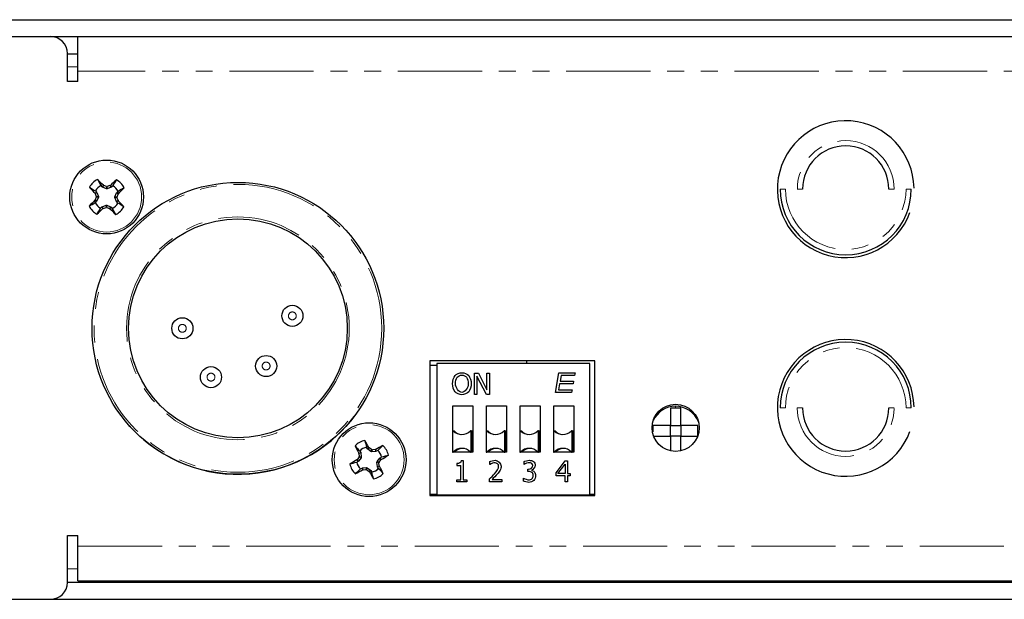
# Paper-space layout '_Back' of a CAD drawing. Header units: millimetres. Extents: x -153 to 329, y 18 to 62.
# Tile 2 of 6: x -69 to 5, y 18 to 62. Entities that reach past the tile are written whole.
import ezdxf

# ---------------------------------------------------------------- set-up
doc = ezdxf.new("R2010")
doc.units = ezdxf.units.MM
doc.linetypes.add('PHANTOM', pattern=[12.7, 6.35, -1.27, 1.27, -1.27, 1.27, -1.27])

psp = doc.layouts.new('_Back')

# ---------------------------------------------------------------- linework, layer by layer
at = {"color": 7, "linetype": 'Continuous', "lineweight": 25}
for p, q in [((-151.837, 61.766), (328.223, 61.766)), ((-134.057, 60.496), (310.443, 60.496)), ((-64.842, 57.096), (-64.842, 60.496)), ((-65.642, 57.096), (-65.642, 59.226)), ((-65.642, 59.206), (-64.842, 59.206)), ((-64.842, 57.096), (-65.642, 57.096)), ((-63.008, 49.169), (-63.099, 49.264)), ((-62.979, 49.15), (-63.008, 49.169)), ((-62.699, 49.027), (-62.979, 49.15)), ((-62.696, 49.184), (-62.896, 49.269)), ((-62.632, 49.026), (-62.699, 49.027)), ((-62.347, 49.138), (-62.632, 49.026)), ((-62.426, 49.26), (-62.629, 49.183)), ((-62.318, 49.156), (-62.347, 49.138)), ((-62.223, 49.248), (-62.318, 49.156)), ((-63.458, 48.384), (-63.543, 48.184)), ((-63.535, 48.655), (-63.457, 48.452)), ((-63.522, 48.857), (-63.431, 48.763)), ((-63.431, 48.763), (-63.412, 48.733)), ((-63.302, 48.381), (-63.424, 48.101)), ((-63.412, 48.733), (-63.3, 48.449)), ((-63.3, 48.449), (-63.302, 48.381)), ((-62.054, 48.357), (-62.053, 48.425)), ((-61.943, 48.073), (-62.054, 48.357)), ((-62.053, 48.425), (-61.931, 48.705)), ((-61.931, 48.705), (-61.911, 48.734)), ((-61.911, 48.734), (-61.816, 48.825)), ((-61.82, 48.152), (-61.897, 48.355)), ((-61.896, 48.422), (-61.811, 48.622)), ((-63.444, 48.073), (-63.538, 47.981)), ((-63.424, 48.101), (-63.444, 48.073)), ((-63.131, 47.559), (-63.037, 47.65)), ((-63.037, 47.65), (-63.007, 47.669)), ((-63.007, 47.669), (-62.723, 47.78)), ((-62.929, 47.546), (-62.726, 47.623)), ((-62.723, 47.78), (-62.655, 47.779)), ((-62.658, 47.622), (-62.458, 47.537)), ((-62.655, 47.779), (-62.375, 47.657)), ((-62.375, 47.657), (-62.347, 47.637)), ((-62.347, 47.637), (-62.255, 47.542)), ((-61.924, 48.044), (-61.943, 48.073)), ((-61.833, 47.949), (-61.924, 48.044)), ((-25.853, 36.062), (-38.299, 36.062)), ((-38.299, 36.062), (-38.299, 25.902)), ((-37.762, 35.706), (-38.299, 35.706)), ((-26.242, 35.86), (-37.762, 35.86)), ((-37.762, 35.86), (-37.762, 25.96)), ((-31.01, 36.062), (-31.01, 35.86)), ((-26.242, 25.96), (-26.242, 35.86)), ((-25.853, 25.902), (-25.853, 36.062)), ((-34.942, 33.526), (-34.942, 35.126)), ((-34.942, 35.126), (-34.64, 35.126)), ((-34.64, 35.126), (-33.996, 33.859)), ((-33.996, 33.859), (-33.996, 35.126)), ((-33.996, 35.126), (-33.798, 35.126)), ((-33.798, 35.126), (-33.798, 33.526)), ((-28.825, 33.66), (-28.56, 35.16)), ((-28.56, 35.16), (-27.342, 35.16)), ((-28.392, 34.96), (-28.472, 34.51)), ((-27.377, 34.96), (-28.392, 34.96)), ((-27.342, 35.16), (-27.377, 34.96)), ((-34.036, 33.526), (-34.744, 34.906)), ((-34.744, 34.906), (-34.744, 33.526)), ((-28.507, 34.31), (-28.586, 33.86)), ((-27.492, 34.31), (-28.507, 34.31)), ((-28.472, 34.51), (-27.456, 34.51)), ((-27.456, 34.51), (-27.492, 34.31)), ((-34.744, 33.526), (-34.942, 33.526)), ((-33.798, 33.526), (-34.036, 33.526)), ((-27.606, 33.66), (-28.825, 33.66)), ((-28.586, 33.86), (-27.571, 33.86)), ((-27.571, 33.86), (-27.606, 33.66)), ((-36.562, 32.66), (-35.062, 32.66)), ((-36.562, 30.778), (-36.562, 32.66)), ((-35.062, 32.66), (-35.062, 29.16)), ((-34.022, 32.66), (-32.522, 32.66)), ((-34.022, 30.778), (-34.022, 32.66)), ((-32.522, 32.66), (-32.522, 29.16)), ((-31.482, 32.66), (-29.982, 32.66)), ((-31.482, 30.778), (-31.482, 32.66)), ((-29.982, 32.66), (-29.982, 29.16)), ((-28.942, 32.66), (-27.442, 32.66)), ((-28.942, 30.778), (-28.942, 32.66)), ((-27.442, 32.66), (-27.442, 29.16)), ((-36.586, 30.778), (-36.586, 29.178)), ((-36.536, 30.778), (-36.586, 30.778)), ((-36.512, 30.765), (-36.462, 30.765)), ((-36.512, 30.754), (-36.512, 30.765)), ((-35.186, 30.778), (-35.236, 30.778)), ((-35.186, 29.178), (-35.186, 30.778)), ((-35.162, 30.765), (-35.186, 30.74)), ((-35.162, 30.765), (-35.112, 30.765)), ((-35.112, 30.765), (-35.112, 29.165)), ((-34.046, 30.778), (-34.046, 29.178)), ((-33.996, 30.778), (-34.046, 30.778)), ((-33.972, 30.754), (-33.972, 30.765)), ((-33.972, 30.765), (-33.922, 30.765)), ((-32.646, 30.778), (-32.696, 30.778)), ((-32.646, 29.178), (-32.646, 30.778)), ((-32.622, 30.765), (-32.646, 30.74)), ((-32.622, 30.765), (-32.572, 30.765)), ((-32.572, 30.765), (-32.572, 29.165)), ((-31.506, 30.778), (-31.506, 29.178)), ((-31.456, 30.778), (-31.506, 30.778)), ((-31.432, 30.754), (-31.432, 30.765)), ((-31.432, 30.765), (-31.382, 30.765)), ((-30.106, 30.778), (-30.156, 30.778)), ((-30.106, 29.178), (-30.106, 30.778)), ((-30.082, 30.765), (-30.106, 30.74)), ((-30.082, 30.765), (-30.032, 30.765)), ((-30.032, 30.765), (-30.032, 29.165)), ((-28.966, 30.778), (-28.966, 29.178)), ((-28.916, 30.778), (-28.966, 30.778)), ((-28.892, 30.754), (-28.892, 30.765)), ((-28.892, 30.765), (-28.842, 30.765)), ((-27.566, 30.778), (-27.616, 30.778)), ((-27.566, 29.178), (-27.566, 30.778)), ((-27.542, 30.765), (-27.566, 30.74)), ((-27.542, 30.765), (-27.492, 30.765)), ((-27.492, 30.765), (-27.492, 29.165)), ((-20.157, 30.385), (-20.157, 31.172)), ((-20.157, 31.172), (-19.37, 31.172)), ((-19.37, 31.172), (-19.37, 30.385)), ((-19.37, 30.385), (-20.157, 30.385)), ((-43.643, 29.063), (-43.619, 28.847)), ((-43.579, 29.256), (-43.515, 29.141)), ((-43.515, 29.141), (-43.504, 29.108)), ((-43.504, 29.108), (-43.468, 28.805)), ((-43.003, 29.428), (-43.068, 29.543)), ((-42.981, 29.402), (-43.003, 29.428)), ((-42.741, 29.213), (-42.981, 29.402)), ((-42.698, 29.364), (-42.87, 29.497)), ((-42.675, 29.194), (-42.741, 29.213)), ((-42.372, 29.23), (-42.675, 29.194)), ((-42.417, 29.369), (-42.633, 29.345)), ((-42.339, 29.241), (-42.372, 29.23)), ((-42.224, 29.305), (-42.339, 29.241)), ((-36.586, 29.178), (-36.536, 29.178)), ((-36.562, 29.16), (-36.562, 29.178)), ((-35.062, 29.16), (-36.562, 29.16)), ((-36.512, 29.165), (-36.512, 29.203)), ((-36.462, 29.165), (-36.512, 29.165)), ((-35.236, 29.178), (-35.186, 29.178)), ((-35.186, 29.189), (-35.162, 29.165)), ((-35.112, 29.165), (-35.162, 29.165)), ((-34.046, 29.178), (-33.996, 29.178)), ((-34.022, 29.16), (-34.022, 29.178)), ((-32.522, 29.16), (-34.022, 29.16)), ((-33.972, 29.165), (-33.972, 29.203)), ((-33.922, 29.165), (-33.972, 29.165)), ((-32.696, 29.178), (-32.646, 29.178)), ((-32.646, 29.189), (-32.622, 29.165)), ((-32.572, 29.165), (-32.622, 29.165)), ((-31.506, 29.178), (-31.456, 29.178)), ((-31.482, 29.16), (-31.482, 29.178)), ((-29.982, 29.16), (-31.482, 29.16)), ((-31.432, 29.165), (-31.432, 29.203)), ((-31.382, 29.165), (-31.432, 29.165)), ((-30.156, 29.178), (-30.106, 29.178)), ((-30.106, 29.189), (-30.082, 29.165)), ((-30.032, 29.165), (-30.082, 29.165)), ((-28.966, 29.178), (-28.916, 29.178)), ((-28.942, 29.16), (-28.942, 29.178)), ((-27.442, 29.16), (-28.942, 29.16)), ((-28.892, 29.165), (-28.892, 29.203)), ((-28.842, 29.165), (-28.892, 29.165)), ((-27.616, 29.178), (-27.566, 29.178)), ((-27.566, 29.189), (-27.542, 29.165)), ((-27.492, 29.165), (-27.542, 29.165)), ((-43.702, 28.477), (-43.817, 28.413)), ((-43.638, 28.782), (-43.771, 28.61)), ((-43.676, 28.5), (-43.702, 28.477)), ((-43.487, 28.74), (-43.676, 28.5)), ((-43.468, 28.805), (-43.487, 28.74)), ((-42.286, 28.401), (-42.268, 28.467)), ((-42.25, 28.098), (-42.286, 28.401)), ((-42.268, 28.467), (-42.079, 28.707)), ((-42.111, 28.143), (-42.135, 28.359)), ((-42.117, 28.424), (-41.984, 28.596)), ((-42.079, 28.707), (-42.052, 28.729)), ((-42.052, 28.729), (-41.937, 28.793)), ((-36.253, 28.308), (-36.253, 28.161)), ((-35.929, 28.531), (-35.784, 28.531)), ((-35.784, 28.531), (-35.784, 27.089)), ((-33.768, 28.235), (-33.768, 28.461)), ((-33.758, 28.235), (-33.768, 28.235)), ((-31.196, 28.235), (-31.196, 28.459)), ((-31.187, 28.235), (-31.196, 28.235)), ((-28.76, 27.623), (-28.086, 28.526)), ((-28.633, 27.549), (-28.094, 28.271)), ((-28.094, 28.271), (-28.094, 27.549)), ((-28.086, 28.526), (-27.915, 28.526)), ((-27.915, 28.526), (-27.915, 27.549)), ((-43.53, 27.901), (-43.415, 27.965)), ((-43.415, 27.965), (-43.383, 27.976)), ((-43.383, 27.976), (-43.079, 28.012)), ((-43.338, 27.837), (-43.122, 27.861)), ((-43.079, 28.012), (-43.014, 27.994)), ((-43.056, 27.843), (-42.885, 27.71)), ((-43.014, 27.994), (-42.774, 27.804)), ((-42.774, 27.804), (-42.751, 27.778)), ((-42.751, 27.778), (-42.687, 27.663)), ((-42.239, 28.065), (-42.25, 28.098)), ((-42.175, 27.95), (-42.239, 28.065)), ((-36.253, 28.161), (-35.963, 28.161)), ((-35.963, 27.089), (-35.963, 28.161)), ((-30.915, 27.706), (-30.915, 27.883)), ((-30.915, 27.883), (-30.85, 27.883)), ((-30.83, 27.706), (-30.915, 27.706)), ((-30.624, 27.815), (-30.624, 27.801)), ((-28.76, 27.376), (-28.76, 27.623)), ((-28.094, 27.549), (-28.633, 27.549)), ((-27.915, 27.549), (-27.708, 27.549)), ((-27.708, 27.549), (-27.708, 27.376)), ((-36.253, 26.926), (-36.253, 27.089)), ((-36.253, 27.089), (-35.963, 27.089)), ((-35.501, 26.926), (-36.253, 26.926)), ((-35.784, 27.089), (-35.501, 27.089)), ((-35.501, 27.089), (-35.501, 26.926)), ((-33.802, 26.926), (-33.802, 27.152)), ((-32.86, 26.926), (-33.802, 26.926)), ((-33.608, 27.111), (-32.86, 27.111)), ((-32.86, 27.111), (-32.86, 26.926)), ((-31.236, 26.992), (-31.236, 27.217)), ((-31.236, 27.217), (-31.222, 27.217)), ((-28.094, 27.376), (-28.76, 27.376)), ((-28.094, 26.926), (-28.094, 27.376)), ((-27.915, 26.926), (-28.094, 26.926)), ((-27.915, 27.376), (-27.915, 26.926)), ((-27.708, 27.376), (-27.915, 27.376)), ((-38.299, 26.003), (-37.762, 26.003)), ((-26.242, 26.003), (-25.853, 26.003)), ((-38.299, 25.902), (-25.853, 25.902)), ((-37.762, 25.96), (-26.242, 25.96)), ((-65.642, 22.876), (-64.842, 22.876)), ((-65.642, 19.348), (-65.642, 22.876)), ((-64.842, 19.475), (-64.842, 22.876)), ((-65.642, 19.369), (296.638, 19.369)), ((-64.842, 19.475), (295.838, 19.475)), ((-151.837, 18.078), (328.223, 18.078))]:
    psp.add_line(p, q, dxfattribs=at)
at = {"color": 7, "linetype": 'PHANTOM', "lineweight": 18}
for p, q in [((-65.642, 58.206), (-64.842, 58.206)), ((295.838, 57.896), (-64.842, 57.896)), ((-63.008, 49.169), (-62.925, 49.289)), ((-62.896, 49.269), (-62.979, 49.15)), ((-62.699, 49.027), (-62.696, 49.184)), ((-62.629, 49.183), (-62.632, 49.026)), ((-62.347, 49.138), (-62.426, 49.26)), ((-62.396, 49.279), (-62.318, 49.156)), ((-63.553, 48.684), (-63.431, 48.763)), ((-63.412, 48.733), (-63.535, 48.655)), ((-63.302, 48.381), (-63.458, 48.384)), ((-63.457, 48.452), (-63.3, 48.449)), ((-61.897, 48.355), (-62.054, 48.357)), ((-62.053, 48.425), (-61.896, 48.422)), ((-61.811, 48.622), (-61.931, 48.705)), ((-61.911, 48.734), (-61.792, 48.651)), ((-11.48, 49.003), (-11.88, 49.003)), ((-10.58, 49.003), (-10.18, 49.003)), ((-3.28, 49.003), (-3.68, 49.003)), ((-2.38, 49.003), (-1.98, 49.003)), ((-63.444, 48.073), (-63.563, 48.156)), ((-63.543, 48.184), (-63.424, 48.101)), ((-62.958, 47.528), (-63.037, 47.65)), ((-63.007, 47.669), (-62.929, 47.546)), ((-62.726, 47.623), (-62.723, 47.78)), ((-62.655, 47.779), (-62.658, 47.622)), ((-62.458, 47.537), (-62.375, 47.657)), ((-62.347, 47.637), (-62.43, 47.518)), ((-61.943, 48.073), (-61.82, 48.152)), ((-61.802, 48.122), (-61.924, 48.044)), ((-19.764, 32.633), (-19.764, 32.48)), ((-11.48, 32.503), (-11.88, 32.503)), ((-10.58, 32.503), (-10.18, 32.503)), ((-3.28, 32.503), (-3.68, 32.503)), ((-2.38, 32.503), (-1.98, 32.503)), ((-43.653, 29.096), (-43.515, 29.141)), ((-43.504, 29.108), (-43.643, 29.063)), ((-43.003, 29.428), (-42.893, 29.523)), ((-42.87, 29.497), (-42.981, 29.402)), ((-42.741, 29.213), (-42.698, 29.364)), ((-42.633, 29.345), (-42.675, 29.194)), ((-42.372, 29.23), (-42.417, 29.369)), ((-42.384, 29.379), (-42.339, 29.241)), ((-43.702, 28.477), (-43.797, 28.588)), ((-43.771, 28.61), (-43.676, 28.5)), ((-43.487, 28.74), (-43.638, 28.782)), ((-43.619, 28.847), (-43.468, 28.805)), ((-42.135, 28.359), (-42.286, 28.401)), ((-42.268, 28.467), (-42.117, 28.424)), ((-41.984, 28.596), (-42.079, 28.707)), ((-42.052, 28.729), (-41.958, 28.619)), ((-43.371, 27.827), (-43.415, 27.965)), ((-43.383, 27.976), (-43.338, 27.837)), ((-43.122, 27.861), (-43.079, 28.012)), ((-43.014, 27.994), (-43.056, 27.843)), ((-42.885, 27.71), (-42.774, 27.804)), ((-42.751, 27.778), (-42.862, 27.684)), ((-42.25, 28.098), (-42.111, 28.143)), ((-42.101, 28.11), (-42.239, 28.065)), ((-64.842, 22.076), (295.838, 22.076)), ((-64.842, 20.369), (-65.642, 20.369))]:
    psp.add_line(p, q, dxfattribs=at)
at = {"color": 7, "linetype": 'Continuous', "lineweight": 25}
for centre, radius in [((-62.677, 48.403), 2.781), ((-52.777, 38.503), 11), ((-52.777, 38.503), 8.25), ((-48.667, 39.443), 0.795), ((-56.967, 38.503), 0.795), ((-50.647, 35.663), 0.795), ((-54.807, 34.823), 0.795), ((-19.757, 31.007), 1.778), ((-42.877, 28.603), 2.781)]:
    psp.add_circle(centre, radius, dxfattribs=at)
at = {"color": 7, "linetype": 'PHANTOM', "lineweight": 18}
for centre, radius in [((-62.677, 48.403), 2.639), ((-52.777, 38.503), 10.85), ((-52.777, 38.503), 8.4), ((-48.667, 39.443), 0.295), ((-56.967, 38.503), 0.295), ((-50.647, 35.663), 0.295), ((-54.807, 34.823), 0.295), ((-42.877, 28.603), 2.639)]:
    psp.add_circle(centre, radius, dxfattribs=at)
at = {"color": 7, "linetype": 'Continuous', "lineweight": 25}
for centre, radius, start, end in [((-66.912, 59.226), 1.27, 0, 90), ((-6.93, 48.99), 5.156, 0.90102, 340.08249), ((-6.93, 49.003), 3.25, 0, 180), ((-62.677, 48.403), 1.491, 117.50199, 150.32938), ((-30.977, 79.029), 44.519, 222.17045, 222.96911), ((-62.677, 48.403), 0.959, 116.09852, 151.73285), ((-94.48, 17.884), 44.519, 44.86226, 45.66092), ((-32.052, 16.703), 44.519, 132.17045, 132.96911), ((-62.677, 48.403), 0.959, 26.09852, 61.73285), ((-62.677, 48.403), 1.491, 27.50199, 60.32938), ((-93.196, 80.206), 44.519, 314.86226, 315.66092), ((-6.93, 49.003), 4.95, 180, 0), ((-32.159, 16.6), 44.519, 134.86226, 135.66092), ((-62.677, 48.403), 1.491, 207.50199, 240.32938), ((-62.677, 48.403), 0.959, 206.09852, 241.73285), ((-62.677, 48.403), 0.959, 296.09852, 331.73285), ((-62.677, 48.403), 1.491, 297.50199, 330.32938), ((-94.378, 17.778), 44.519, 42.17045, 42.96911), ((-93.303, 80.104), 44.519, 312.17045, 312.96911), ((-30.874, 78.922), 44.519, 224.86226, 225.66092), ((-6.93, 32.506), 5.156, 0.78008, 339.86376), ((-6.93, 32.503), 4.95, 0, 180), ((-19.764, 30.778), 1.854, 90.00039, 155.55692), ((-19.764, 30.778), 1.854, 21.22041, 90), ((-6.93, 32.503), 3.25, 180, 0), ((-52.777, 38.5), 10.998, 220.12784, 322.77902), ((-35.886, 31.401), 0.9, 223.76174, 316.23826), ((-35.812, 31.387), 0.9, 223.76174, 257.39561), ((-33.346, 31.401), 0.9, 223.76174, 316.23826), ((-33.272, 31.387), 0.9, 223.76174, 257.39561), ((-30.806, 31.401), 0.9, 223.76174, 316.23826), ((-30.732, 31.387), 0.9, 223.76174, 257.39561), ((-28.266, 31.401), 0.9, 223.76174, 316.23826), ((-28.192, 31.387), 0.9, 223.76174, 257.39561), ((-42.877, 28.603), 1.491, 102.85042, 135.67781), ((-81.366, 7.121), 44.519, 30.21069, 31.00935), ((-4.461, 50.215), 44.519, 207.51888, 208.31754), ((-42.877, 28.603), 0.959, 101.44695, 137.08128), ((-21.266, -9.813), 44.519, 117.51888, 118.31754), ((-42.877, 28.603), 0.959, 11.44695, 47.08128), ((-42.877, 28.603), 1.491, 12.85042, 45.67781), ((-35.886, 28.556), 0.9, 43.76174, 136.23826), ((-35.812, 28.542), 0.9, 82.21836, 136.23826), ((-33.346, 28.556), 0.9, 43.76174, 136.23826), ((-33.272, 28.542), 0.9, 82.21836, 136.23826), ((-30.806, 28.556), 0.9, 43.76174, 136.23826), ((-30.732, 28.542), 0.9, 82.21836, 136.23826), ((-28.266, 28.556), 0.9, 43.76174, 136.23826), ((-28.192, 28.542), 0.9, 82.21836, 136.23826), ((-21.395, -9.885), 44.519, 120.21069, 121.00935), ((-42.877, 28.603), 1.491, 192.85042, 225.67781), ((-42.877, 28.603), 0.959, 191.44695, 227.08128), ((-64.359, 67.092), 44.519, 300.21069, 301.00935), ((-64.489, 67.019), 44.519, 297.51888, 298.31754), ((-4.389, 50.085), 44.519, 210.21069, 211.00935), ((-42.877, 28.603), 0.959, 281.44695, 317.08128), ((-42.877, 28.603), 1.491, 282.85042, 315.67781), ((-81.293, 6.992), 44.519, 27.51888, 28.31754), ((-66.912, 19.348), 1.27, 270, 360)]:
    psp.add_arc(centre, radius, start, end, dxfattribs=at)
at = {"color": 7, "linetype": 'PHANTOM', "lineweight": 18}
for centre, radius, start, end in [((-6.93, 49.003), 3.65, 0, 180), ((-6.93, 49.003), 4.55, 180, 0), ((-6.93, 32.503), 4.55, 0, 180), ((-6.93, 32.503), 3.65, 180, 0)]:
    psp.add_arc(centre, radius, start, end, dxfattribs=at)
at = {"color": 7, "linetype": 'Continuous', "lineweight": 25}
for points in [[(-63.973, 49.141), (-63.822, 49.047), (-63.672, 48.952), (-63.522, 48.857)], [(-63.366, 49.725), (-63.277, 49.572), (-63.188, 49.418), (-63.099, 49.264)], [(-62.925, 49.289), (-62.917, 49.281), (-62.907, 49.274), (-62.896, 49.269)], [(-62.426, 49.26), (-62.415, 49.265), (-62.405, 49.271), (-62.396, 49.279)], [(-61.939, 49.699), (-62.034, 49.548), (-62.128, 49.398), (-62.223, 49.248)], [(-61.355, 49.092), (-61.509, 49.003), (-61.662, 48.914), (-61.816, 48.825)], [(-63.535, 48.655), (-63.539, 48.666), (-63.545, 48.676), (-63.553, 48.684)], [(-61.792, 48.651), (-61.8, 48.643), (-61.807, 48.633), (-61.811, 48.622)], [(-64, 47.715), (-63.846, 47.804), (-63.692, 47.892), (-63.538, 47.981)], [(-63.563, 48.156), (-63.555, 48.164), (-63.548, 48.174), (-63.543, 48.184)], [(-63.415, 47.108), (-63.321, 47.258), (-63.226, 47.408), (-63.131, 47.559)], [(-62.929, 47.546), (-62.94, 47.542), (-62.95, 47.535), (-62.958, 47.528)], [(-62.43, 47.518), (-62.438, 47.526), (-62.448, 47.532), (-62.458, 47.537)], [(-61.989, 47.081), (-62.078, 47.235), (-62.166, 47.388), (-62.255, 47.542)], [(-61.382, 47.665), (-61.532, 47.76), (-61.682, 47.854), (-61.833, 47.949)], [(-61.82, 48.152), (-61.816, 48.141), (-61.81, 48.131), (-61.802, 48.122)], [(-36.59, 34.326), (-36.59, 34.527), (-36.491, 34.833), (-36.399, 34.943)], [(-36.399, 34.943), (-36.305, 35.05), (-36.045, 35.16), (-35.884, 35.16)], [(-36.238, 34.81), (-36.172, 34.895), (-35.998, 34.976), (-35.882, 34.976)], [(-35.884, 35.16), (-35.72, 35.16), (-35.458, 35.046), (-35.368, 34.943)], [(-35.882, 34.976), (-35.771, 34.976), (-35.592, 34.893), (-35.528, 34.81)], [(-35.368, 34.943), (-35.277, 34.837), (-35.176, 34.526), (-35.176, 34.326)], [(-36.4, 33.71), (-36.492, 33.817), (-36.59, 34.129), (-36.59, 34.326)], [(-36.369, 34.326), (-36.369, 34.482), (-36.301, 34.728), (-36.238, 34.81)], [(-35.882, 33.676), (-36.104, 33.676), (-36.369, 34.011), (-36.369, 34.326)], [(-35.398, 34.326), (-35.398, 34.011), (-35.661, 33.676), (-35.882, 33.676)], [(-35.528, 34.81), (-35.466, 34.729), (-35.398, 34.484), (-35.398, 34.326)], [(-35.176, 34.326), (-35.176, 34.132), (-35.274, 33.817), (-35.368, 33.71)], [(-35.884, 33.492), (-36.046, 33.492), (-36.305, 33.603), (-36.4, 33.71)], [(-35.368, 33.71), (-35.466, 33.599), (-35.727, 33.492), (-35.884, 33.492)], [(-19.764, 32.48), (-19.895, 32.48), (-20.027, 32.48), (-20.157, 32.48)], [(-19.37, 32.48), (-19.501, 32.48), (-19.632, 32.48), (-19.764, 32.48)], [(-18.083, 30.385), (-18.083, 30.647), (-18.083, 30.91), (-18.083, 31.172)], [(-43.209, 30.057), (-43.162, 29.885), (-43.115, 29.714), (-43.068, 29.543)], [(-43.944, 29.645), (-43.822, 29.515), (-43.701, 29.386), (-43.579, 29.256)], [(-43.643, 29.063), (-43.644, 29.075), (-43.648, 29.086), (-43.653, 29.096)], [(-42.893, 29.523), (-42.887, 29.513), (-42.879, 29.504), (-42.87, 29.497)], [(-42.417, 29.369), (-42.406, 29.37), (-42.394, 29.374), (-42.384, 29.379)], [(-41.836, 29.67), (-41.965, 29.548), (-42.095, 29.427), (-42.224, 29.305)], [(-44.331, 28.272), (-44.16, 28.319), (-43.988, 28.366), (-43.817, 28.413)], [(-43.797, 28.588), (-43.787, 28.593), (-43.778, 28.601), (-43.771, 28.61)], [(-41.958, 28.619), (-41.968, 28.613), (-41.977, 28.605), (-41.984, 28.596)], [(-41.424, 28.935), (-41.595, 28.888), (-41.766, 28.841), (-41.937, 28.793)], [(-36.025, 28.352), (-36.06, 28.33), (-36.194, 28.308), (-36.253, 28.308)], [(-35.929, 28.531), (-35.932, 28.462), (-35.981, 28.378), (-36.025, 28.352)], [(-33.768, 28.461), (-33.701, 28.497), (-33.48, 28.56), (-33.376, 28.56)], [(-33.38, 28.374), (-33.465, 28.374), (-33.663, 28.305), (-33.758, 28.235)], [(-33.108, 28.109), (-33.108, 28.233), (-33.252, 28.374), (-33.38, 28.374)], [(-33.376, 28.56), (-33.162, 28.56), (-32.919, 28.322), (-32.919, 28.12)], [(-31.196, 28.459), (-31.129, 28.497), (-30.908, 28.56), (-30.804, 28.56)], [(-30.809, 28.374), (-30.898, 28.374), (-31.098, 28.301), (-31.187, 28.235)], [(-30.618, 28.325), (-30.659, 28.353), (-30.75, 28.374), (-30.809, 28.374)], [(-30.804, 28.56), (-30.702, 28.56), (-30.547, 28.517), (-30.484, 28.47)], [(-30.538, 28.151), (-30.538, 28.21), (-30.581, 28.297), (-30.618, 28.325)], [(-30.484, 28.47), (-30.417, 28.417), (-30.348, 28.271), (-30.348, 28.174)], [(-43.919, 27.537), (-43.789, 27.658), (-43.66, 27.779), (-43.53, 27.901)], [(-43.338, 27.837), (-43.349, 27.836), (-43.36, 27.833), (-43.371, 27.827)], [(-42.862, 27.684), (-42.867, 27.694), (-42.875, 27.703), (-42.885, 27.71)], [(-42.546, 27.15), (-42.593, 27.321), (-42.64, 27.492), (-42.687, 27.663)], [(-41.811, 27.562), (-41.932, 27.691), (-42.054, 27.821), (-42.175, 27.95)], [(-42.111, 28.143), (-42.11, 28.131), (-42.107, 28.12), (-42.101, 28.11)], [(-33.802, 27.152), (-33.704, 27.248), (-33.506, 27.442), (-33.42, 27.537)], [(-33.202, 27.525), (-33.303, 27.413), (-33.515, 27.201), (-33.608, 27.111)], [(-33.42, 27.537), (-33.241, 27.737), (-33.108, 27.972), (-33.108, 28.109)], [(-32.998, 27.8), (-33.035, 27.733), (-33.133, 27.604), (-33.202, 27.525)], [(-32.919, 28.12), (-32.919, 28.028), (-32.959, 27.87), (-32.998, 27.8)], [(-30.85, 27.883), (-30.707, 27.883), (-30.538, 28.02), (-30.538, 28.151)], [(-30.599, 27.647), (-30.641, 27.681), (-30.761, 27.706), (-30.83, 27.706)], [(-30.348, 28.174), (-30.348, 28.04), (-30.511, 27.841), (-30.624, 27.815)], [(-30.624, 27.801), (-30.578, 27.792), (-30.462, 27.737), (-30.423, 27.696)], [(-30.509, 27.416), (-30.509, 27.502), (-30.557, 27.615), (-30.599, 27.647)], [(-30.423, 27.696), (-30.377, 27.651), (-30.319, 27.511), (-30.319, 27.4)], [(-30.824, 26.892), (-30.94, 26.892), (-31.164, 26.955), (-31.236, 26.992)], [(-31.222, 27.217), (-31.142, 27.157), (-30.927, 27.077), (-30.827, 27.077)], [(-30.827, 27.077), (-30.769, 27.077), (-30.635, 27.123), (-30.594, 27.166)], [(-30.451, 27.039), (-30.522, 26.964), (-30.711, 26.892), (-30.824, 26.892)], [(-30.594, 27.166), (-30.551, 27.214), (-30.509, 27.328), (-30.509, 27.416)], [(-30.319, 27.4), (-30.319, 27.29), (-30.389, 27.107), (-30.451, 27.039)]]:
    psp.add_open_spline(points, degree=3, dxfattribs=at)
for points, knots in [([(-62.696, 49.184), (-62.687, 49.18), (-62.677, 49.178), (-62.668, 49.177), (-62.658, 49.176), (-62.648, 49.177), (-62.638, 49.18), (-62.635, 49.181), (-62.632, 49.182), (-62.629, 49.183)], [0, 0, 0, 0, 0.00002970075, 0.00002970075, 0.00002970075, 0.00005940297, 0.00005940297, 0.00005940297, 0.00006914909, 0.00006914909, 0.00006914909, 0.00006914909]), ([(-63.458, 48.384), (-63.454, 48.393), (-63.452, 48.403), (-63.451, 48.413), (-63.451, 48.423), (-63.452, 48.433), (-63.454, 48.442), (-63.455, 48.446), (-63.456, 48.449), (-63.457, 48.452)], [0, 0, 0, 0, 0.00002970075, 0.00002970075, 0.00002970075, 0.00005940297, 0.00005940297, 0.00005940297, 0.00006914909, 0.00006914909, 0.00006914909, 0.00006914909]), ([(-61.896, 48.422), (-61.9, 48.413), (-61.902, 48.403), (-61.903, 48.393), (-61.904, 48.384), (-61.903, 48.373), (-61.9, 48.364), (-61.9, 48.361), (-61.899, 48.358), (-61.897, 48.355)], [0, 0, 0, 0, 0.00002970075, 0.00002970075, 0.00002970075, 0.00005940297, 0.00005940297, 0.00005940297, 0.00006914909, 0.00006914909, 0.00006914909, 0.00006914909]), ([(-62.658, 47.622), (-62.667, 47.626), (-62.677, 47.628), (-62.687, 47.629), (-62.697, 47.63), (-62.707, 47.629), (-62.717, 47.626), (-62.72, 47.626), (-62.723, 47.625), (-62.726, 47.623)], [0, 0, 0, 0, 0.00002970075, 0.00002970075, 0.00002970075, 0.00005940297, 0.00005940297, 0.00005940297, 0.00006914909, 0.00006914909, 0.00006914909, 0.00006914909]), ([(-20.157, 32.48), (-20.157, 32.265), (-20.157, 32.05), (-20.157, 31.724), (-20.157, 31.616), (-20.157, 31.396), (-20.157, 31.286), (-20.157, 31.172)], [0, 0, 0, 0, 0.5, 0.5, 0.75, 0.75, 1, 1, 1, 1]), ([(-19.37, 31.172), (-19.37, 31.286), (-19.37, 31.396), (-19.37, 31.615), (-19.37, 31.724), (-19.37, 32.05), (-19.37, 32.265), (-19.37, 32.48)], [0, 0, 0, 0, 0.25, 0.25, 0.5, 0.5, 1, 1, 1, 1]), ([(-20.157, 31.172), (-20.273, 31.172), (-20.385, 31.172), (-20.608, 31.172), (-20.719, 31.172), (-21.049, 31.172), (-21.268, 31.172), (-21.487, 31.172)], [0, 0, 0, 0, 0.25, 0.25, 0.5, 0.5, 1, 1, 1, 1]), ([(-21.487, 31.172), (-21.487, 31.107), (-21.487, 30.977), (-21.487, 30.821), (-21.487, 30.731), (-21.487, 30.706)], [0, 0, 0, 0, 0.4183643, 0.8381654, 1, 1, 1, 1]), ([(-18.083, 31.172), (-18.295, 31.172), (-18.507, 31.172), (-18.827, 31.172), (-18.934, 31.172), (-19.149, 31.172), (-19.258, 31.172), (-19.37, 31.172)], [0, 0, 0, 0, 0.5, 0.5, 0.75, 0.75, 1, 1, 1, 1]), ([(-21.389, 30.385), (-21.203, 30.385), (-20.907, 30.385), (-20.499, 30.385), (-20.271, 30.385), (-20.157, 30.385)], [0, 0, 0, 0, 0.4594617, 0.7295309, 1, 1, 1, 1]), ([(-20.157, 30.385), (-20.157, 30.293), (-20.157, 30.111), (-20.157, 29.744), (-20.157, 29.47), (-20.157, 29.284)], [0, 0, 0, 0, 0.242375, 0.485417, 1, 1, 1, 1]), ([(-19.37, 29.308), (-19.37, 29.446), (-19.37, 29.692), (-19.37, 30.049), (-19.37, 30.273), (-19.37, 30.385)], [0, 0, 0, 0, 0.390975, 0.695262, 1, 1, 1, 1]), ([(-19.37, 30.385), (-19.258, 30.385), (-19.15, 30.385), (-18.934, 30.385), (-18.827, 30.385), (-18.507, 30.385), (-18.295, 30.385), (-18.083, 30.385)], [0, 0, 0, 0, 0.25, 0.25, 0.5, 0.5, 1, 1, 1, 1]), ([(-42.698, 29.364), (-42.69, 29.358), (-42.681, 29.353), (-42.672, 29.35), (-42.663, 29.346), (-42.653, 29.345), (-42.643, 29.345), (-42.639, 29.345), (-42.636, 29.345), (-42.633, 29.345)], [0, 0, 0, 0, 0.00002970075, 0.00002970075, 0.00002970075, 0.00005940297, 0.00005940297, 0.00005940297, 0.00006914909, 0.00006914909, 0.00006914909, 0.00006914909]), ([(-43.638, 28.782), (-43.632, 28.79), (-43.627, 28.799), (-43.624, 28.808), (-43.62, 28.818), (-43.619, 28.828), (-43.619, 28.838), (-43.619, 28.841), (-43.619, 28.844), (-43.619, 28.847)], [0, 0, 0, 0, 0.00002970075, 0.00002970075, 0.00002970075, 0.00005940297, 0.00005940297, 0.00005940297, 0.00006914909, 0.00006914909, 0.00006914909, 0.00006914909]), ([(-42.117, 28.424), (-42.123, 28.416), (-42.128, 28.407), (-42.131, 28.398), (-42.134, 28.389), (-42.136, 28.379), (-42.136, 28.369), (-42.136, 28.365), (-42.136, 28.362), (-42.135, 28.359)], [0, 0, 0, 0, 0.00002970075, 0.00002970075, 0.00002970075, 0.00005940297, 0.00005940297, 0.00005940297, 0.00006914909, 0.00006914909, 0.00006914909, 0.00006914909]), ([(-43.056, 27.843), (-43.064, 27.849), (-43.073, 27.854), (-43.082, 27.857), (-43.092, 27.86), (-43.102, 27.862), (-43.112, 27.862), (-43.115, 27.862), (-43.118, 27.861), (-43.122, 27.861)], [0, 0, 0, 0, 0.00002970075, 0.00002970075, 0.00002970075, 0.00005940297, 0.00005940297, 0.00005940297, 0.00006914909, 0.00006914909, 0.00006914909, 0.00006914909])]:
    psp.add_open_spline(points, degree=3, knots=knots, dxfattribs=at)

doc.saveas('drawing.dxf')
